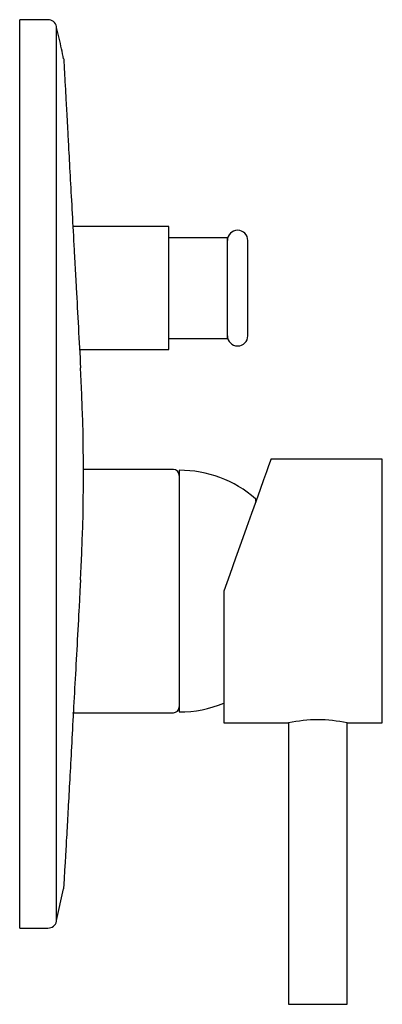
# Model space of a CAD drawing. Header units: millimetres. Extents: x 4120.673 to 4120.735, y 1962.727 to 1962.895.
import ezdxf

# ---------------------------------------------------------------- set-up
doc = ezdxf.new("R2010")
doc.units = ezdxf.units.MM
doc.layers.add('SANINDUSA', color=3, linetype='Continuous')

msp = doc.modelspace()

# ---------------------------------------------------------------- linework, layer by layer
at = {"layer": 'SANINDUSA'}
for p, q in [((4120.677857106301, 1962.895275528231), (4120.673047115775, 1962.895275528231)), ((4120.673047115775, 1962.740275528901), (4120.673047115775, 1962.895275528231)), ((4120.679318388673, 1962.74143692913), (4120.679318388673, 1962.894114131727)), ((4120.698447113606, 1962.859975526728), (4120.682110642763, 1962.859975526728)), ((4120.698447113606, 1962.838975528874), (4120.698447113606, 1962.859975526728)), ((4120.708447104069, 1962.858075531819), (4120.698447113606, 1962.858075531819)), ((4120.708447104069, 1962.840875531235), (4120.708447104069, 1962.858075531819)), ((4120.711947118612, 1962.841355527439), (4120.711947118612, 1962.857595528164)), ((4120.698447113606, 1962.840875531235), (4120.708447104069, 1962.840875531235)), ((4120.683255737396, 1962.838975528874), (4120.698447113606, 1962.838975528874)), ((4120.734867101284, 1962.820275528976), (4120.715867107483, 1962.820275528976)), ((4120.734867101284, 1962.775275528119), (4120.734867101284, 1962.820275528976)), ((4120.699247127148, 1962.818525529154), (4120.683927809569, 1962.818525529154)), ((4120.700247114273, 1962.818400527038), (4120.700247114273, 1962.777150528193)), ((4120.700247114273, 1962.817525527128), (4120.700247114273, 1962.778025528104)), ((4120.713301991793, 1962.81306107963), (4120.713301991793, 1962.813425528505)), ((4120.707867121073, 1962.797775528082), (4120.707867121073, 1962.775275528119)), ((4120.682047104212, 1962.77702552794), (4120.699247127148, 1962.77702552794)), ((4120.707867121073, 1962.775275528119), (4120.718867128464, 1962.775275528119)), ((4120.718867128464, 1962.775275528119), (4120.718867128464, 1962.72727552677)), ((4120.728867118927, 1962.775275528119), (4120.734867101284, 1962.775275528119)), ((4120.728867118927, 1962.72727552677), (4120.728867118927, 1962.775275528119)), ((4120.679306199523, 1962.741555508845), (4120.680529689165, 1962.746970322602)), ((4120.673047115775, 1962.740275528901), (4120.677857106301, 1962.740275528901)), ((4120.718867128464, 1962.72727552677), (4120.723867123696, 1962.72727552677)), ((4120.723867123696, 1962.72727552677), (4120.728867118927, 1962.72727552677))]:
    msp.add_line(p, q, dxfattribs=at)
at = {"layer": 'SANINDUSA', "flags": 128}
msp.add_lwpolyline([(4120.715867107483, 1962.820275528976), (4120.715851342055, 1962.820231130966), (4120.715725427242, 1962.819876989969), (4120.715475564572, 1962.819174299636), (4120.715105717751, 1962.818134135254), (4120.714621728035, 1962.816772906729), (4120.714031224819, 1962.815112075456), (4120.713343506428, 1962.813177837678), (4120.712569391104, 1962.811000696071), (4120.711721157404, 1962.808614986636), (4120.710812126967, 1962.806058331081), (4120.709856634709, 1962.803371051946), (4120.708869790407, 1962.800595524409), (4120.707867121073, 1962.797775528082)], dxfattribs=at)
at = {"layer": 'SANINDUSA'}
for centre, radius, start, end in [((4120.677857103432, 1962.893775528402), 0.001499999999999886, 13.04600033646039, 90), ((4120.710197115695, 1962.857595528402), 0.00175, 0, 180), ((4120.710197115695, 1962.841355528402), 0.00175, 180, 0), ((4120.34986656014, 1962.817775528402), 0.3340437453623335, 356.8973365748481, 3.10266342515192), ((4120.699247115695, 1962.817525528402), 0.001000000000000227, 0, 90), ((4120.700247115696, 1962.798580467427), 0.01982006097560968, 48.99945617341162, 90), ((4120.713151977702, 1962.813425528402), 0.0001499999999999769, 0, 48.99945617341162), ((4120.699247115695, 1962.778025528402), 0.001, 270, 0), ((4120.700247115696, 1962.796970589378), 0.01982006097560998, 270, 292.6101558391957), ((4120.723867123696, 1962.753084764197), 0.02274708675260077, 77.30223458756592, 102.6977654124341), ((4120.677857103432, 1962.741775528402), 0.001500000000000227, 270, 346.9539996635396)]:
    msp.add_arc(centre, radius, start, end, dxfattribs=at)
for points, knots in [([(4120.680536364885, 1962.888581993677), (4120.680417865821, 1962.889160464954), (4120.680049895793, 1962.890956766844), (4120.679629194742, 1962.892741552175), (4120.679343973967, 1962.89395157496)], [0, 0, 0, 0, 0.3220345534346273, 0.9999999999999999, 0.9999999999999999, 0.9999999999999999, 0.9999999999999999]), ([(4120.680550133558, 1962.888584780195), (4120.680555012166, 1962.888500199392), (4120.680564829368, 1962.888329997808), (4120.680639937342, 1962.886941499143), (4120.680760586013, 1962.884739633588), (4120.680931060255, 1962.881631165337), (4120.681096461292, 1962.87858622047), (4120.681267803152, 1962.87544726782), (4120.681427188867, 1962.872525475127), (4120.681672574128, 1962.868029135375), (4120.681984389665, 1962.862295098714), (4120.682252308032, 1962.857374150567), (4120.682418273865, 1962.854320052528), (4120.682465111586, 1962.853458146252)], [0, 0, 0, 0, 0.1051884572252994, 0.2116702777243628, 0.3187840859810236, 0.4252897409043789, 0.5317130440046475, 0.581617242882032, 0.6383864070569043, 0.7447474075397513, 0.8514484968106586, 0.9580768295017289, 1, 1, 1, 1]), ([(4120.682465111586, 1962.853458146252), (4120.682536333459, 1962.852147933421), (4120.682725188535, 1962.848673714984), (4120.6830467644, 1962.842749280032), (4120.68329605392, 1962.83815314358), (4120.683420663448, 1962.835855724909)], [0, 0, 0, 0, 0.2324308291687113, 0.6163238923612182, 1, 1, 1, 1]), ([(4120.683420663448, 1962.835855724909), (4120.683434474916, 1962.835856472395), (4120.683453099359, 1962.835857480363), (4120.683424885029, 1962.835855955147), (4120.683417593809, 1962.835855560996)], [0, 0, 0, 0, 0.7415774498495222, 1, 1, 1, 1]), ([(4120.683420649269, 1962.799695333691), (4120.683110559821, 1962.793975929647), (4120.682955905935, 1962.791122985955), (4120.682681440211, 1962.786072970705), (4120.682326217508, 1962.779534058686), (4120.681989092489, 1962.773340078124), (4120.681674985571, 1962.767575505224), (4120.681392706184, 1962.762396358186), (4120.681177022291, 1962.758443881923), (4120.681072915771, 1962.756536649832), (4120.680529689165, 1962.746970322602)], [0, 0, 0, 0, 0.03623438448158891, 0.183562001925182, 0.3307637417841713, 0.4782621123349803, 0.6259428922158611, 0.7737010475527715, 0.9213118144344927, 1, 1, 1, 1])]:
    msp.add_open_spline(points, degree=3, knots=knots, dxfattribs=at)

doc.saveas('drawing.dxf')
